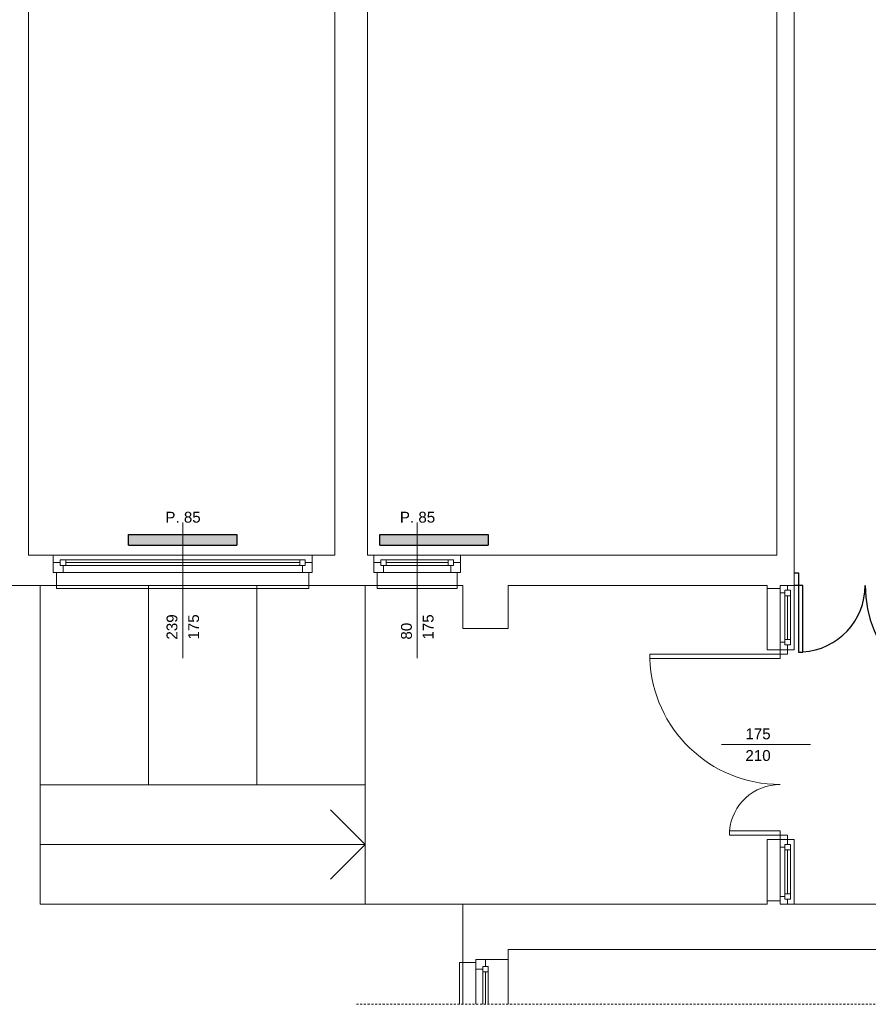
# Model space of a CAD drawing. Header units: millimetres. Extents: x 12683 to 90307, y 30842 to 62253.
# Tile 107 of 152: x 51550 to 52333, y 49558 to 50466. Entities that reach past the tile are written whole.
import ezdxf

# ---------------------------------------------------------------- set-up
doc = ezdxf.new("R2010")
doc.units = ezdxf.units.MM
doc.header["$LTSCALE"] = 0.6
doc.linetypes.add('CIEPLA', pattern=[5.7625, 3.175, -2.5875])
doc.layers.add('zzz_podklady_drzwi', color=252, linetype='Continuous')
doc.layers.add('zzz_podklady_grzejniki_ist', color=252, linetype='Continuous')
doc.layers.add('zzz_podklady_okna_opisy', color=252, linetype='Continuous', lineweight=15)
doc.layers.add('zzz_podklady_sciany', color=252, linetype='Continuous', lineweight=15)
doc.styles.add('GENERATED_STYLE_1', font='ARIAL.TTF')

msp = doc.modelspace()

# ---------------------------------------------------------------- hatches: boundary and pattern name
at = {"layer": 'zzz_podklady_grzejniki_ist'}
for points in [[(51750.08, 49981.53), (51750.08, 49991.53), (51650.08, 49991.53), (51650.08, 49981.53)], [(51982.05, 49981.53), (51982.05, 49991.53), (51882.05, 49991.53), (51882.05, 49981.53)]]:
    msp.add_hatch(color=256, dxfattribs=at).paths.add_polyline_path(points, flags=0)

# ---------------------------------------------------------------- linework, layer by layer
at = {"layer": 'zzz_podklady_drzwi'}
for p, q in [((52264.58, 49956.03), (52268.58, 49956.03)), ((52268.58, 49956.03), (52268.58, 49944.53)), ((52268.58, 49944.53), (52264.58, 49944.53)), ((52268.58, 49944.53), (52268.58, 49882.97)), ((52272.58, 49944.53), (52268.58, 49944.53)), ((52272.58, 49882.97), (52272.58, 49944.53)), ((52268.58, 49882.97), (52272.58, 49882.97))]:
    msp.add_line(p, q, dxfattribs=at)
for centre, radius, start, end in [((52268.58, 49944.53), 61.56, 273.7177, 0), ((52439.58, 49944.53), 109.44, 180, 267.90679)]:
    msp.add_arc(centre, radius, start, end, dxfattribs=at)
at = {"layer": 'zzz_podklady_grzejniki_ist'}
for p, q in [((51650.08, 49981.53), (51650.08, 49991.53)), ((51650.08, 49991.53), (51750.08, 49991.53)), ((51750.08, 49991.53), (51750.08, 49981.53)), ((51882.05, 49981.53), (51882.05, 49991.53)), ((51882.05, 49991.53), (51982.05, 49991.53)), ((51982.05, 49991.53), (51982.05, 49981.53)), ((51650.08, 49981.53), (51750.08, 49981.53)), ((51882.05, 49981.53), (51982.05, 49981.53))]:
    msp.add_line(p, q, dxfattribs=at)
at = {"layer": 'zzz_podklady_okna_opisy'}
msp.add_line((52197.44, 49797.63), (52279.58, 49797.63), dxfattribs=at)
at = {"layer": 'zzz_podklady_sciany'}
for p, q in [((52264.58, 49972.53), (52264.58, 50624.53)), ((51557.58, 49972.53), (51557.58, 50607.53)), ((51840.58, 50607.53), (51840.58, 49972.53)), ((51870.58, 49972.53), (51870.58, 50607.53)), ((52248.58, 50607.53), (52248.58, 49972.53)), ((51580.58, 49972.53), (51557.58, 49972.53)), ((51580.58, 49965.53), (51580.58, 49972.53)), ((51819.58, 49972.53), (51580.58, 49972.53)), ((51819.58, 49972.53), (51580.58, 49972.53)), ((51819.58, 49965.53), (51819.58, 49972.53)), ((51840.58, 49972.53), (51819.58, 49972.53)), ((51876.58, 49972.53), (51870.58, 49972.53)), ((51876.58, 49965.53), (51876.58, 49972.53)), ((51956.58, 49972.53), (51876.58, 49972.53)), ((51956.58, 49972.53), (51876.58, 49972.53)), ((51956.58, 49965.53), (51956.58, 49972.53)), ((52248.58, 49972.53), (51956.58, 49972.53)), ((52264.58, 49956.03), (52264.58, 49972.53)), ((51580.58, 49956.53), (51580.58, 49965.53)), ((51580.58, 49965.53), (51580.58, 49956.53)), ((51580.58, 49956.53), (51580.58, 49965.53)), ((51819.58, 49956.53), (51819.58, 49965.53)), ((51819.58, 49956.53), (51819.58, 49965.53)), ((51819.58, 49956.53), (51819.58, 49965.53)), ((51876.58, 49956.53), (51876.58, 49965.53)), ((51876.58, 49965.53), (51876.58, 49956.53)), ((51876.58, 49956.53), (51876.58, 49965.53)), ((51956.58, 49956.53), (51956.58, 49965.53)), ((51956.58, 49956.53), (51956.58, 49965.53)), ((51956.58, 49956.53), (51956.58, 49965.53)), ((51583.58, 49956.53), (51580.58, 49956.53)), ((51583.58, 49956.53), (51580.58, 49956.53)), ((51583.58, 49944.53), (51583.58, 49956.53)), ((51816.58, 49944.53), (51816.58, 49956.53)), ((51816.58, 49956.53), (51819.58, 49956.53)), ((51816.58, 49956.53), (51819.58, 49956.53)), ((51879.58, 49956.53), (51876.58, 49956.53)), ((51879.58, 49956.53), (51876.58, 49956.53)), ((51879.58, 49944.53), (51879.58, 49956.53)), ((51953.58, 49944.53), (51953.58, 49956.53)), ((51953.58, 49956.53), (51956.58, 49956.53)), ((51953.58, 49956.53), (51956.58, 49956.53)), ((52264.58, 49944.53), (52264.58, 49956.03)), ((52264.58, 49944.53), (52264.58, 49956.03)), ((52264.58, 49944.53), (52264.58, 49956.03)), ((51515.58, 49944.53), (51583.58, 49944.53)), ((51568.58, 49650.53), (51568.58, 49944.53)), ((51816.58, 49944.53), (51583.58, 49944.53)), ((51583.58, 49941.53), (51583.58, 49944.53)), ((51816.58, 49941.53), (51583.58, 49941.53)), ((51668.58, 49760.53), (51668.58, 49944.53)), ((51768.58, 49760.53), (51768.58, 49944.53)), ((51816.58, 49944.53), (51840.58, 49944.53)), ((51816.58, 49944.53), (51816.58, 49941.53)), ((51840.58, 49944.53), (51870.58, 49944.53)), ((51868.58, 49650.53), (51868.58, 49944.53)), ((51870.58, 49944.53), (51879.58, 49944.53)), ((51953.58, 49944.53), (51879.58, 49944.53)), ((51879.58, 49941.53), (51879.58, 49944.53)), ((51953.58, 49941.53), (51879.58, 49941.53)), ((51953.58, 49944.53), (51958.58, 49944.53)), ((51953.58, 49944.53), (51953.58, 49941.53)), ((51958.58, 49944.53), (51958.58, 49904.76)), ((52000.58, 49944.53), (52239.58, 49944.53)), ((52000.58, 49904.76), (52000.58, 49944.53)), ((52239.58, 49944.53), (52239.58, 49941.53)), ((52239.58, 49941.53), (52251.58, 49941.53)), ((52239.58, 49941.53), (52239.58, 49885.13)), ((52251.58, 49941.53), (52251.58, 49944.53)), ((52251.58, 49944.53), (52258.58, 49944.53)), ((52251.58, 49944.53), (52258.58, 49944.53)), ((52251.58, 49944.53), (52258.58, 49944.53)), ((52258.58, 49944.53), (52264.58, 49944.53)), ((52264.58, 49944.53), (52264.58, 49885.13)), ((51958.58, 49904.76), (52000.58, 49904.76)), ((52239.58, 49885.13), (52264.58, 49885.13)), ((52258.58, 49885.13), (52251.58, 49885.13)), ((52251.58, 49885.13), (52258.58, 49885.13)), ((52251.58, 49885.13), (52251.58, 49881.13)), ((52258.58, 49885.13), (52251.58, 49885.13)), ((52258.58, 49881.13), (52258.58, 49885.13)), ((52251.58, 49881.13), (52131.34, 49881.13)), ((52131.34, 49881.13), (52131.34, 49877.13)), ((52131.34, 49877.13), (52251.58, 49877.13)), ((52251.58, 49877.13), (52251.58, 49881.13)), ((52251.58, 49881.13), (52258.58, 49881.13)), ((51868.58, 49760.53), (51568.58, 49760.53)), ((51868.58, 49705.53), (51836.58, 49737.53)), ((52204.82, 49714.13), (52204.82, 49718.13)), ((52204.82, 49718.13), (52251.58, 49718.13)), ((52251.58, 49718.13), (52251.58, 49714.13)), ((52251.58, 49714.13), (52204.82, 49714.13)), ((52239.58, 49653.53), (52239.58, 49710.13)), ((52239.58, 49710.13), (52264.58, 49710.13)), ((52258.58, 49714.13), (52251.58, 49714.13)), ((52251.58, 49714.13), (52251.58, 49710.13)), ((52258.58, 49710.13), (52251.58, 49710.13)), ((52251.58, 49710.13), (52258.58, 49710.13)), ((52251.58, 49710.13), (52258.58, 49710.13)), ((52258.58, 49710.13), (52258.58, 49714.13)), ((52264.58, 49650.53), (52264.58, 49710.13)), ((51868.58, 49705.53), (51568.58, 49705.53)), ((51868.58, 49705.53), (51836.58, 49673.52)), ((51868.58, 49650.53), (51568.58, 49650.53)), ((51958.58, 49650.53), (51868.58, 49650.53)), ((51958.58, 49650.53), (51958.58, 49596.53)), ((52239.58, 49650.53), (51958.58, 49650.53)), ((52239.58, 49653.53), (52251.58, 49653.53)), ((52239.58, 49653.53), (52239.58, 49650.53)), ((52251.58, 49653.53), (52251.58, 49650.53)), ((52251.58, 49650.53), (52258.58, 49650.53)), ((52251.58, 49650.53), (52258.58, 49650.53)), ((52251.58, 49650.53), (52258.58, 49650.53)), ((52258.58, 49650.53), (52264.58, 49650.53)), ((52540.58, 49650.53), (52264.58, 49650.53)), ((52000.58, 49599.53), (52000.58, 49608.53)), ((52000.58, 49608.53), (52510.58, 49608.53)), ((51955.58, 49558.05), (51955.58, 49596.53)), ((51955.58, 49596.53), (51958.58, 49596.53)), ((51958.58, 49596.53), (51970.58, 49596.53)), ((51958.58, 49558.05), (51958.58, 49596.53)), ((51970.58, 49596.53), (51970.58, 49599.53)), ((51970.58, 49599.53), (51979.58, 49599.53)), ((51970.58, 49599.53), (51970.58, 49590.53)), ((51979.58, 49599.53), (51970.58, 49599.53)), ((51970.58, 49599.53), (51979.58, 49599.53)), ((51970.58, 49596.53), (51970.58, 49599.53)), ((51977.08, 49590.53), (51977.08, 49593.03)), ((51977.08, 49593.03), (51979.58, 49593.03)), ((51977.08, 49593.03), (51977.08, 49588.03)), ((51982.08, 49593.03), (51977.08, 49593.03)), ((51979.58, 49599.53), (52000.58, 49599.53)), ((51979.58, 49593.03), (51979.58, 49599.53)), ((51982.08, 49588.03), (51982.08, 49593.03)), ((52000.58, 49558.05), (52000.58, 49599.53)), ((52000.58, 49558.05), (52000.58, 49599.53)), ((51970.58, 49590.53), (51977.08, 49590.53)), ((51970.58, 49590.53), (51970.58, 49558.05)), ((51977.08, 49590.53), (51970.58, 49590.53)), ((51970.58, 49590.53), (51970.58, 49558.05)), ((51977.08, 49588.03), (51977.08, 49590.53)), ((51977.08, 49558.05), (51977.08, 49588.03)), ((51977.08, 49588.03), (51982.08, 49588.03)), ((51982.08, 49588.03), (51977.08, 49588.03)), ((51979.58, 49558.05), (51979.58, 49588.03)), ((51982.08, 49558.05), (51982.08, 49588.03)), ((51982.08, 49558.05), (51982.08, 49588.03)), ((51982.08, 49558.05), (51982.08, 49588.03))]:
    msp.add_line(p, q, dxfattribs=at)
at = {"layer": 'zzz_podklady_sciany', "linetype": 'CIEPLA'}
msp.add_line((51860.47, 49558.05), (53198.65, 49558.05), dxfattribs=at)
at = {"layer": 'zzz_podklady_sciany'}
for centre, radius, start, end in [((52251.58, 49881.13), 120.24, 181.90534, 270), ((52251.58, 49714.13), 46.76, 90, 175.11064)]:
    msp.add_arc(centre, radius, start, end, dxfattribs=at)

# ---------------------------------------------------------------- texts
at = {"layer": 'zzz_podklady_okna_opisy', "char_height": 10, "attachment_point": 7, "style": 'GENERATED_STYLE_1'}
for s, insert in [('{P. 85}', (51684.08, 50002.32)), ('{P. 85}', (51900.58, 50002.32)), ('{175}', (52219.58, 49802.42)), ('{210}', (52219.58, 49782.42))]:
    msp.add_mtext(s, dxfattribs=dict(at, insert=insert))
at = {"layer": 'zzz_podklady_okna_opisy', "char_height": 10, "attachment_point": 7, "rotation": 90, "style": 'GENERATED_STYLE_1'}
for s, insert in [('{239}', (51695.29, 49894.53)), ('{175}', (51715.29, 49894.53)), ('{80}', (51911.79, 49894.53)), ('{175}', (51931.79, 49894.53))]:
    msp.add_mtext(s, dxfattribs=dict(at, insert=insert))

# ---------------------------------------------------------------- next in the draw order: wipeouts: each hides what was drawn before it
at = {"ltscale": 8758.034421}
msp.add_wipeout([(51592.08, 49968.03), (51592.08, 49963.03), (51589.58, 49963.03), (51589.58, 49956.53), (51810.58, 49956.53), (51810.58, 49963.03), (51808.08, 49963.03), (51808.08, 49968.03)], dxfattribs=at).dxf.layer = 'zzz_podklady_sciany'
at = {"ltscale": 2451.148067}
msp.add_wipeout([(51888.08, 49968.03), (51888.08, 49963.03), (51885.58, 49963.03), (51885.58, 49956.53), (51947.58, 49956.53), (51947.58, 49963.03), (51945.08, 49963.03), (51945.08, 49968.03)], dxfattribs=at).dxf.layer = 'zzz_podklady_sciany'
at = {"ltscale": 1775.541298}
msp.add_wipeout([(52261.08, 49894.63), (52256.08, 49894.63), (52256.08, 49892.13), (52251.58, 49892.13), (52251.58, 49937.53), (52256.08, 49937.53), (52256.08, 49935.03), (52261.08, 49935.03)], dxfattribs=at).dxf.layer = 'zzz_podklady_sciany'
at = {"ltscale": 1783.264592}
msp.add_wipeout([(52261.08, 49700.63), (52256.08, 49700.63), (52256.08, 49703.13), (52251.58, 49703.13), (52251.58, 49657.53), (52256.08, 49657.53), (52256.08, 49660.03), (52261.08, 49660.03)], dxfattribs=at).dxf.layer = 'zzz_podklady_sciany'

# ---------------------------------------------------------------- next in the draw order: linework, layer by layer
at = {"layer": 'zzz_podklady_okna_opisy'}
for p, q in [((51700.08, 49877.38), (51700.08, 50002.53)), ((51916.58, 49877.38), (51916.58, 50002.53))]:
    msp.add_line(p, q, dxfattribs=at)
at = {"layer": 'zzz_podklady_sciany'}
for p, q in [((51587.08, 49965.53), (51580.58, 49965.53)), ((51592.08, 49968.03), (51587.08, 49968.03)), ((51587.08, 49968.03), (51587.08, 49963.03)), ((51587.08, 49963.03), (51587.08, 49965.53)), ((51808.08, 49968.03), (51592.08, 49968.03)), ((51808.08, 49968.03), (51592.08, 49968.03)), ((51592.08, 49963.03), (51592.08, 49968.03)), ((51808.08, 49965.53), (51592.08, 49965.53)), ((51813.08, 49968.03), (51808.08, 49968.03)), ((51808.08, 49968.03), (51808.08, 49963.03)), ((51813.08, 49963.03), (51813.08, 49968.03)), ((51819.58, 49965.53), (51813.08, 49965.53)), ((51813.08, 49965.53), (51813.08, 49963.03)), ((51883.08, 49965.53), (51876.58, 49965.53)), ((51888.08, 49968.03), (51883.08, 49968.03)), ((51883.08, 49968.03), (51883.08, 49963.03)), ((51883.08, 49963.03), (51883.08, 49965.53)), ((51945.08, 49968.03), (51888.08, 49968.03)), ((51945.08, 49968.03), (51888.08, 49968.03)), ((51888.08, 49963.03), (51888.08, 49968.03)), ((51945.08, 49965.53), (51888.08, 49965.53)), ((51950.08, 49968.03), (51945.08, 49968.03)), ((51945.08, 49968.03), (51945.08, 49963.03)), ((51950.08, 49963.03), (51950.08, 49968.03)), ((51956.58, 49965.53), (51950.08, 49965.53)), ((51950.08, 49965.53), (51950.08, 49963.03)), ((51580.58, 49956.53), (51589.58, 49956.53)), ((51589.58, 49963.03), (51587.08, 49963.03)), ((51587.08, 49963.03), (51592.08, 49963.03)), ((51589.58, 49956.53), (51589.58, 49963.03)), ((51589.58, 49956.53), (51810.58, 49956.53)), ((51808.08, 49963.03), (51592.08, 49963.03)), ((51808.08, 49963.03), (51813.08, 49963.03)), ((51813.08, 49963.03), (51810.58, 49963.03)), ((51810.58, 49963.03), (51810.58, 49956.53)), ((51810.58, 49956.53), (51819.58, 49956.53)), ((51876.58, 49956.53), (51885.58, 49956.53)), ((51885.58, 49963.03), (51883.08, 49963.03)), ((51883.08, 49963.03), (51888.08, 49963.03)), ((51885.58, 49956.53), (51885.58, 49963.03)), ((51885.58, 49956.53), (51947.58, 49956.53)), ((51945.08, 49963.03), (51888.08, 49963.03)), ((51945.08, 49963.03), (51950.08, 49963.03)), ((51950.08, 49963.03), (51947.58, 49963.03)), ((51947.58, 49963.03), (51947.58, 49956.53)), ((51947.58, 49956.53), (51956.58, 49956.53)), ((52251.58, 49937.53), (52251.58, 49944.53)), ((52251.58, 49941.53), (52251.58, 49944.53)), ((52256.08, 49937.53), (52251.58, 49937.53)), ((52251.58, 49892.13), (52251.58, 49937.53)), ((52258.58, 49940.03), (52256.08, 49940.03)), ((52256.08, 49940.03), (52256.08, 49937.53)), ((52256.08, 49935.03), (52256.08, 49940.03)), ((52256.08, 49940.03), (52261.08, 49940.03)), ((52258.58, 49944.53), (52258.58, 49940.03)), ((52261.08, 49940.03), (52261.08, 49935.03)), ((52256.08, 49935.03), (52256.08, 49894.63)), ((52261.08, 49935.03), (52256.08, 49935.03)), ((52258.58, 49935.03), (52258.58, 49894.63)), ((52261.08, 49935.03), (52261.08, 49894.63)), ((52261.08, 49935.03), (52261.08, 49894.63)), ((52251.58, 49885.13), (52251.58, 49892.13)), ((52251.58, 49892.13), (52256.08, 49892.13)), ((52256.08, 49889.63), (52256.08, 49894.63)), ((52256.08, 49894.63), (52261.08, 49894.63)), ((52256.08, 49892.13), (52256.08, 49889.63)), ((52261.08, 49894.63), (52261.08, 49889.63)), ((52256.08, 49889.63), (52258.58, 49889.63)), ((52261.08, 49889.63), (52256.08, 49889.63)), ((52258.58, 49889.63), (52258.58, 49885.13)), ((52251.58, 49710.13), (52251.58, 49703.13)), ((52258.58, 49705.63), (52258.58, 49710.13)), ((52251.58, 49703.13), (52256.08, 49703.13)), ((52251.58, 49703.13), (52251.58, 49657.53)), ((52256.08, 49703.13), (52256.08, 49705.63)), ((52256.08, 49705.63), (52258.58, 49705.63)), ((52256.08, 49705.63), (52256.08, 49700.63)), ((52261.08, 49705.63), (52256.08, 49705.63)), ((52256.08, 49660.03), (52256.08, 49700.63)), ((52256.08, 49700.63), (52261.08, 49700.63)), ((52258.58, 49660.03), (52258.58, 49700.63)), ((52261.08, 49700.63), (52261.08, 49705.63)), ((52261.08, 49660.03), (52261.08, 49700.63)), ((52261.08, 49660.03), (52261.08, 49700.63)), ((52256.08, 49657.53), (52251.58, 49657.53)), ((52251.58, 49657.53), (52251.58, 49650.53)), ((52261.08, 49660.03), (52256.08, 49660.03)), ((52256.08, 49660.03), (52256.08, 49655.03)), ((52256.08, 49655.03), (52256.08, 49657.53)), ((52258.58, 49655.03), (52256.08, 49655.03)), ((52256.08, 49655.03), (52261.08, 49655.03)), ((52258.58, 49650.53), (52258.58, 49655.03)), ((52261.08, 49655.03), (52261.08, 49660.03)), ((52251.58, 49653.53), (52251.58, 49650.53))]:
    msp.add_line(p, q, dxfattribs=at)

doc.saveas('drawing.dxf')
